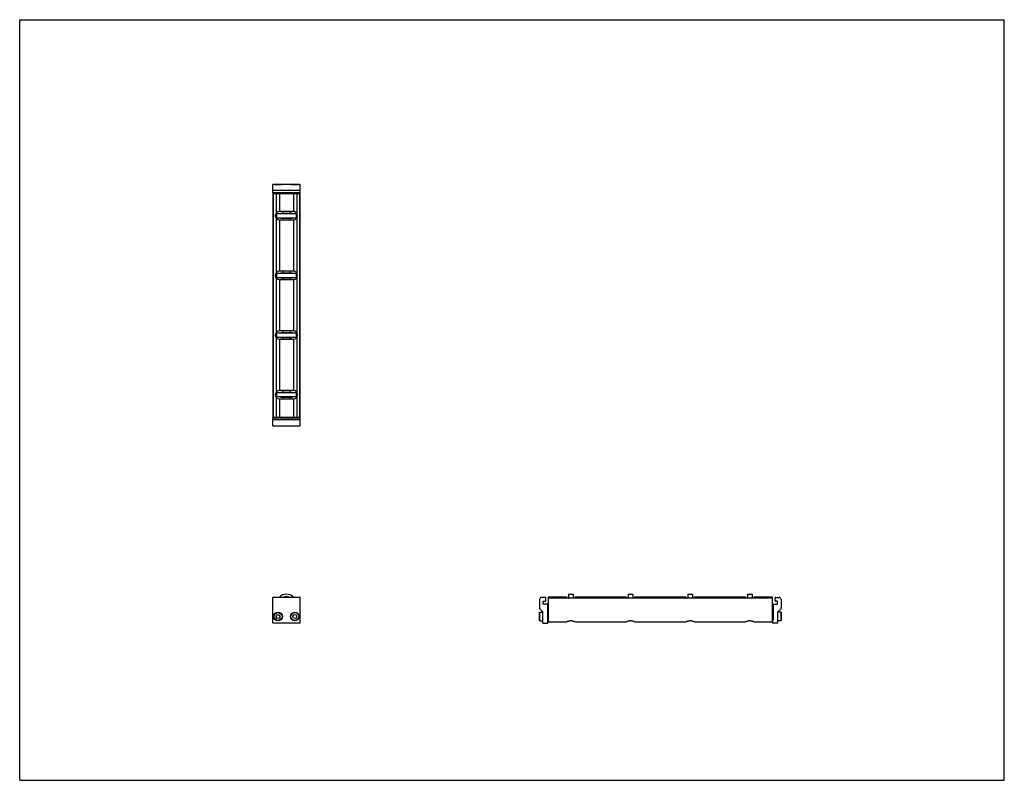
# Model space of a CAD drawing. Header units: inches. Extents: x 0 to 44, y 0 to 34.
import ezdxf

# ---------------------------------------------------------------- set-up
doc = ezdxf.new("R2010")
doc.units = ezdxf.units.IN
doc.header["$LTSCALE"] = 2.42
doc.header["$MEASUREMENT"] = 0
doc.layers.get('0').update_dxf_attribs({"linetype": 'CONTINUOUS'})
for name, color, linetype in [('205977_205978_205979_205978_BL0', 7, 'CONTINUOUS'), ('205977_205978_205979_205978_BL9', 7, 'CONTINUOUS'), ('240826_BL10', 7, 'CONTINUOUS'), ('240826_BL5', 7, 'CONTINUOUS'), ('240826_BL7', 7, 'CONTINUOUS'), ('240826_BL8', 7, 'CONTINUOUS'), ('2410WW_241010_BL11', 7, 'CONTINUOUS'), ('2436WW_243610_BL3', 7, 'CONTINUOUS'), ('9506XXM_950616M_BL1', 7, 'CONTINUOUS'), ('9506XXM_950616M_BL2', 7, 'CONTINUOUS'), ('9506XXM_950616M_BL4', 7, 'CONTINUOUS'), ('9506XXM_950616M_BL6', 7, 'CONTINUOUS')]:
    doc.layers.add(name, color=color, linetype=linetype)

# ---------------------------------------------------------------- blocks, each defined once
blk = doc.blocks.new('205977_205978_205979_205978_BL0', base_point=(17.46, 11.618))
at = {"layer": '205977_205978_205979_205978_BL0', "color": 7, "linetype": 'CONTINUOUS'}
for p, q in [((11.427, 16.213), (11.312, 16.213)), ((11.312, 15.838), (11.312, 16.213)), ((12.528, 16.193), (11.312, 16.193)), ((12.528, 16.111), (11.312, 16.111)), ((12.177, 16.213), (11.663, 16.213)), ((12.528, 16.213), (12.413, 16.213)), ((12.528, 15.838), (12.528, 16.213)), ((11.312, 15.838), (12.528, 15.838)), ((11.312, 7.023), (11.312, 8.173)), ((12.528, 8.173), (11.312, 8.173)), ((12.528, 7.023), (12.528, 8.173)), ((23.232, 8.083), (23.232, 7.679)), ((23.49, 8.173), (23.322, 8.173)), ((23.387, 7.872), (23.387, 8.001)), ((23.387, 8.001), (23.49, 8.001)), ((23.505, 8.016), (23.505, 8.158)), ((23.237, 7.669), (23.378, 7.527)), ((23.382, 7.038), (23.382, 7.517)), ((23.572, 7.872), (23.387, 7.872)), ((23.587, 7.857), (23.587, 7.172)), ((23.587, 7.172), (23.592, 7.172)), ((23.607, 7.038), (23.607, 7.157)), ((12.528, 7.023), (11.312, 7.023)), ((23.397, 7.023), (23.592, 7.023))]:
    blk.add_line(p, q, dxfattribs=at)
for centre, radius, start, end in [((23.322, 8.083), 0.09, 90, 180), ((23.49, 8.158), 0.015, 0, 90), ((23.49, 8.016), 0.015, 270, 360), ((23.247, 7.679), 0.015, 180, 225), ((23.367, 7.517), 0.015, 0, 45), ((23.572, 7.857), 0.015, 0, 90), ((23.592, 7.157), 0.015, 0, 90), ((23.397, 7.038), 0.015, 180, 270), ((23.592, 7.038), 0.015, 270, 360)]:
    blk.add_arc(centre, radius, start, end, dxfattribs=at)
blk = doc.blocks.new('9506XXM_950616M_BL1', base_point=(11.545, 11.68))
at = {"layer": '9506XXM_950616M_BL1', "color": 7, "linetype": 'CONTINUOUS'}
for p, q in [((11.427, 16.193), (11.427, 16.235)), ((11.663, 16.193), (11.663, 16.235)), ((11.368, 15.83), (11.361, 15.838)), ((11.723, 15.83), (11.368, 15.83)), ((11.723, 15.83), (11.73, 15.838)), ((11.455, 7.315), (11.494, 7.397)), ((11.506, 7.24), (11.455, 7.315)), ((11.494, 7.397), (11.585, 7.404)), ((11.597, 7.247), (11.506, 7.24)), ((11.585, 7.404), (11.636, 7.329)), ((11.636, 7.329), (11.597, 7.247))]:
    blk.add_line(p, q, dxfattribs=at)
for radius in [0.197, 0.177]:
    blk.add_circle((11.545, 7.322), radius, dxfattribs=at)
blk = doc.blocks.new('9506XXM_950616M_BL2', base_point=(17.864, 11.68))
at = {"layer": '9506XXM_950616M_BL2', "color": 7, "linetype": 'CONTINUOUS'}
for p, q in [((12.177, 16.193), (12.177, 16.235)), ((12.413, 16.193), (12.413, 16.235)), ((12.118, 15.83), (12.111, 15.838)), ((12.473, 15.83), (12.118, 15.83)), ((12.473, 15.83), (12.48, 15.838)), ((23.225, 7.499), (23.245, 7.519)), ((23.225, 7.145), (23.225, 7.499)), ((23.245, 7.125), (23.245, 7.519)), ((23.245, 7.519), (23.382, 7.519)), ((12.205, 7.334), (12.261, 7.406)), ((12.24, 7.25), (12.205, 7.334)), ((12.33, 7.238), (12.24, 7.25)), ((12.261, 7.406), (12.351, 7.394)), ((12.386, 7.31), (12.33, 7.238)), ((12.351, 7.394), (12.386, 7.31)), ((23.225, 7.145), (23.245, 7.125)), ((23.245, 7.125), (23.382, 7.125)), ((23.587, 7.44), (23.629, 7.44)), ((23.587, 7.204), (23.629, 7.204))]:
    blk.add_line(p, q, dxfattribs=at)
for radius in [0.197, 0.177]:
    blk.add_circle((12.295, 7.322), radius, dxfattribs=at)
blk = doc.blocks.new('2436WW_243610_BL3', base_point=(22.471, 16.662))
at = {"layer": '2436WW_243610_BL3', "color": 7, "linetype": 'CONTINUOUS'}
for p, q in [((11.312, 26.235), (11.312, 16.235)), ((11.312, 26.235), (12.528, 26.235)), ((11.333, 26.235), (11.333, 16.235)), ((11.458, 26.235), (11.458, 25.348)), ((11.608, 26.235), (11.608, 25.423)), ((12.233, 26.235), (12.233, 25.423)), ((12.383, 26.235), (12.383, 25.348)), ((12.508, 26.235), (12.508, 16.235)), ((12.528, 16.235), (12.528, 26.235)), ((11.458, 25.121), (11.458, 22.681)), ((12.233, 25.423), (11.608, 25.423)), ((12.383, 25.121), (12.383, 22.681)), ((11.608, 25.047), (11.608, 22.756)), ((11.608, 25.047), (12.233, 25.047)), ((12.233, 25.047), (12.233, 22.756)), ((11.458, 22.455), (11.458, 20.015)), ((12.233, 22.756), (11.608, 22.756)), ((12.383, 22.455), (12.383, 20.015)), ((11.608, 22.38), (11.608, 20.089)), ((11.608, 22.38), (12.233, 22.38)), ((12.233, 22.38), (12.233, 20.089)), ((12.233, 20.089), (11.608, 20.089)), ((11.458, 19.788), (11.458, 17.348)), ((11.608, 19.713), (12.233, 19.713)), ((11.608, 19.713), (11.608, 17.423)), ((12.233, 19.713), (12.233, 17.423)), ((12.383, 19.788), (12.383, 17.348)), ((12.233, 17.423), (11.608, 17.423)), ((11.458, 17.121), (11.458, 16.235)), ((11.608, 17.047), (12.233, 17.047)), ((11.608, 17.047), (11.608, 16.235)), ((12.233, 17.047), (12.233, 16.235)), ((12.383, 17.121), (12.383, 16.235)), ((11.324, 16.235), (11.312, 16.235)), ((11.333, 16.235), (12.528, 16.235)), ((23.629, 8.142), (23.629, 8.198)), ((23.629, 8.198), (24.441, 8.198)), ((23.629, 7.089), (23.629, 8.135)), ((33.629, 8.135), (23.629, 8.135)), ((24.441, 8.198), (24.441, 8.135)), ((24.817, 8.135), (24.817, 8.198)), ((24.817, 8.198), (27.108, 8.198)), ((27.108, 8.198), (27.108, 8.135)), ((27.484, 8.135), (27.484, 8.198)), ((27.484, 8.198), (29.775, 8.198)), ((29.775, 8.198), (29.775, 8.135)), ((30.151, 8.198), (32.441, 8.198)), ((30.151, 8.135), (30.151, 8.198)), ((32.441, 8.198), (32.441, 8.135)), ((32.817, 8.198), (33.629, 8.198)), ((32.817, 8.135), (32.817, 8.198)), ((33.629, 8.198), (33.629, 8.143)), ((33.629, 8.135), (33.629, 7.089)), ((23.629, 7.089), (24.454, 7.089)), ((24.805, 7.089), (27.12, 7.089)), ((27.472, 7.089), (29.787, 7.089)), ((30.139, 7.089), (32.454, 7.089)), ((32.805, 7.089), (33.629, 7.089))]:
    blk.add_line(p, q, dxfattribs=at)
for centre, radius, start, end in [((11.608, 25.235), 0.188, 90, 270), ((12.233, 25.235), 0.188, 270, 90), ((11.608, 22.568), 0.188, 90, 270), ((12.233, 22.568), 0.188, 270, 90), ((11.608, 19.901), 0.188, 90, 270), ((12.233, 19.901), 0.188, 270, 90), ((11.608, 17.235), 0.188, 90, 270), ((12.233, 17.235), 0.188, 270, 90), ((11.92, 7.885), 0.312, 67.3617, 112.6106)]:
    blk.add_arc(centre, radius, start, end, dxfattribs=at)
for points, knots in [([(24.629, 7.126), (24.62, 7.126), (24.6, 7.125), (24.572, 7.121), (24.546, 7.115), (24.522, 7.108), (24.5, 7.101), (24.483, 7.096), (24.472, 7.092), (24.464, 7.091), (24.458, 7.089), (24.454, 7.089), (24.452, 7.089)], [0, 0, 0, 0, 0.160779, 0.318075, 0.467977, 0.607749, 0.734322, 0.844344, 0.891944, 0.933962, 0.970029, 1, 1, 1, 1]), ([(24.807, 7.089), (24.805, 7.089), (24.801, 7.089), (24.794, 7.091), (24.787, 7.092), (24.775, 7.096), (24.759, 7.101), (24.737, 7.108), (24.713, 7.115), (24.687, 7.121), (24.658, 7.125), (24.639, 7.126), (24.629, 7.126)], [0, 0, 0, 0, 0.02996, 0.066021, 0.108036, 0.15563, 0.265625, 0.392186, 0.531948, 0.681856, 0.83921, 1, 1, 1, 1]), ([(27.296, 7.126), (27.286, 7.126), (27.267, 7.125), (27.239, 7.121), (27.213, 7.115), (27.188, 7.108), (27.167, 7.101), (27.15, 7.096), (27.139, 7.092), (27.131, 7.091), (27.125, 7.089), (27.121, 7.089), (27.119, 7.089)], [0, 0, 0, 0, 0.160779, 0.318075, 0.467977, 0.607749, 0.734322, 0.844344, 0.891944, 0.933962, 0.970029, 1, 1, 1, 1]), ([(27.473, 7.089), (27.472, 7.089), (27.468, 7.089), (27.461, 7.091), (27.454, 7.092), (27.442, 7.096), (27.426, 7.101), (27.404, 7.108), (27.38, 7.115), (27.353, 7.121), (27.325, 7.125), (27.306, 7.126), (27.296, 7.126)], [0, 0, 0, 0, 0.02996, 0.066021, 0.108036, 0.15563, 0.265625, 0.392186, 0.531948, 0.681856, 0.83921, 1, 1, 1, 1]), ([(29.963, 7.126), (29.953, 7.126), (29.934, 7.125), (29.906, 7.121), (29.879, 7.115), (29.855, 7.108), (29.833, 7.101), (29.817, 7.096), (29.805, 7.092), (29.798, 7.091), (29.791, 7.089), (29.787, 7.089), (29.786, 7.089)], [0, 0, 0, 0, 0.160779, 0.318075, 0.467977, 0.607749, 0.734322, 0.844344, 0.891944, 0.933962, 0.970029, 1, 1, 1, 1]), ([(30.14, 7.089), (30.138, 7.089), (30.134, 7.089), (30.128, 7.091), (30.12, 7.092), (30.109, 7.096), (30.092, 7.101), (30.071, 7.108), (30.046, 7.115), (30.02, 7.121), (29.992, 7.125), (29.973, 7.126), (29.963, 7.126)], [0, 0, 0, 0, 0.02996, 0.066021, 0.108036, 0.15563, 0.265625, 0.392186, 0.531948, 0.681856, 0.83921, 1, 1, 1, 1]), ([(32.629, 7.126), (32.62, 7.126), (32.6, 7.125), (32.572, 7.121), (32.546, 7.115), (32.522, 7.108), (32.5, 7.101), (32.483, 7.096), (32.472, 7.092), (32.464, 7.091), (32.458, 7.089), (32.454, 7.089), (32.452, 7.089)], [0, 0, 0, 0, 0.160779, 0.318075, 0.467977, 0.607749, 0.734322, 0.844344, 0.891944, 0.933962, 0.970029, 1, 1, 1, 1]), ([(32.807, 7.089), (32.805, 7.089), (32.801, 7.089), (32.794, 7.091), (32.787, 7.092), (32.775, 7.096), (32.759, 7.101), (32.737, 7.108), (32.713, 7.115), (32.687, 7.121), (32.658, 7.125), (32.639, 7.126), (32.629, 7.126)], [0, 0, 0, 0, 0.02996, 0.066021, 0.108036, 0.15563, 0.265625, 0.392186, 0.531948, 0.681856, 0.83921, 1, 1, 1, 1])]:
    blk.add_open_spline(points, degree=3, knots=knots, dxfattribs=at)
blk = doc.blocks.new('9506XXM_950616M_BL4', base_point=(11.545, 26.437))
at = {"layer": '9506XXM_950616M_BL4', "color": 7, "linetype": 'CONTINUOUS'}
for p, q in [((11.368, 26.639), (11.361, 26.632)), ((11.368, 26.639), (11.723, 26.639)), ((11.723, 26.639), (11.73, 26.632)), ((11.427, 26.277), (11.427, 26.235)), ((11.663, 26.277), (11.663, 26.235))]:
    blk.add_line(p, q, dxfattribs=at)
blk = doc.blocks.new('240826_BL5', base_point=(18.115, 12.619))
at = {"layer": '240826_BL5', "color": 7, "linetype": 'CONTINUOUS'}
for p, q in [((11.483, 17.32), (11.483, 17.15)), ((11.498, 17.335), (12.343, 17.335)), ((11.67, 17.353), (11.668, 17.335)), ((11.67, 17.353), (12.17, 17.353)), ((12.17, 17.353), (12.173, 17.335)), ((12.358, 17.32), (12.358, 17.15)), ((12.343, 17.135), (11.498, 17.135)), ((11.668, 17.135), (11.67, 17.117)), ((12.17, 17.117), (11.67, 17.117)), ((12.173, 17.135), (12.17, 17.117)), ((24.511, 8.135), (24.529, 8.138)), ((24.529, 8.308), (24.529, 8.135)), ((24.544, 8.323), (24.714, 8.323)), ((24.729, 8.308), (24.729, 8.135)), ((24.747, 8.135), (24.729, 8.138))]:
    blk.add_line(p, q, dxfattribs=at)
for centre, radius, start, end in [((11.498, 17.32), 0.015, 90, 180), ((12.343, 17.32), 0.015, 0, 90), ((11.498, 17.15), 0.015, 180, 270), ((12.343, 17.15), 0.015, 270, 360), ((11.92, 7.885), 0.438, 41.1984, 138.8016), ((11.92, 7.885), 0.33, 60.8088, 119.193), ((11.92, 7.885), 0.322, 63.4467, 116.5515), ((24.544, 8.308), 0.015, 90, 180), ((24.714, 8.308), 0.015, 0, 90)]:
    blk.add_arc(centre, radius, start, end, dxfattribs=at)
blk = doc.blocks.new('9506XXM_950616M_BL6', base_point=(23.072, 16.882))
at = {"layer": '9506XXM_950616M_BL6', "color": 7, "linetype": 'CONTINUOUS'}
for p, q in [((12.118, 26.639), (12.111, 26.632)), ((12.118, 26.639), (12.473, 26.639)), ((12.473, 26.639), (12.48, 26.632)), ((12.177, 26.277), (12.177, 26.235)), ((12.413, 26.277), (12.413, 26.235)), ((34.014, 7.519), (33.877, 7.519)), ((34.034, 7.499), (34.014, 7.519)), ((34.014, 7.519), (34.014, 7.125)), ((34.034, 7.499), (34.034, 7.145)), ((33.671, 7.44), (33.629, 7.44)), ((33.671, 7.204), (33.629, 7.204)), ((34.014, 7.125), (33.876, 7.125)), ((34.034, 7.145), (34.014, 7.125))]:
    blk.add_line(p, q, dxfattribs=at)
blk = doc.blocks.new('240826_BL7', base_point=(19.448, 14.077))
at = {"layer": '240826_BL7', "color": 7, "linetype": 'CONTINUOUS'}
for p, q in [((11.483, 19.986), (11.483, 19.816)), ((11.498, 20.001), (12.343, 20.001)), ((12.343, 19.801), (11.498, 19.801)), ((11.67, 20.019), (11.668, 20.001)), ((11.668, 19.801), (11.67, 19.783)), ((11.67, 20.019), (12.17, 20.019)), ((12.17, 20.019), (12.173, 20.001)), ((12.173, 19.801), (12.17, 19.783)), ((12.358, 19.986), (12.358, 19.816)), ((12.17, 19.783), (11.67, 19.783)), ((27.178, 8.135), (27.196, 8.138)), ((27.196, 8.308), (27.196, 8.135)), ((27.211, 8.323), (27.381, 8.323)), ((27.396, 8.308), (27.396, 8.135)), ((27.414, 8.135), (27.396, 8.138))]:
    blk.add_line(p, q, dxfattribs=at)
for centre, start, end in [((11.498, 19.986), 90, 180), ((11.498, 19.816), 180, 270), ((12.343, 19.986), 0, 90), ((12.343, 19.816), 270, 360), ((27.211, 8.308), 90, 180), ((27.381, 8.308), 0, 90)]:
    blk.add_arc(centre, 0.015, start, end, dxfattribs=at)
blk = doc.blocks.new('240826_BL8', base_point=(22.115, 16.744))
at = {"layer": '240826_BL8', "color": 7, "linetype": 'CONTINUOUS'}
for p, q in [((11.483, 25.32), (11.483, 25.15)), ((11.498, 25.335), (12.343, 25.335)), ((12.343, 25.135), (11.498, 25.135)), ((11.67, 25.353), (11.668, 25.335)), ((11.668, 25.135), (11.67, 25.117)), ((11.67, 25.353), (12.17, 25.353)), ((12.17, 25.117), (11.67, 25.117)), ((12.17, 25.353), (12.173, 25.335)), ((12.173, 25.135), (12.17, 25.117)), ((12.358, 25.32), (12.358, 25.15)), ((32.511, 8.135), (32.529, 8.138)), ((32.529, 8.308), (32.529, 8.135)), ((32.544, 8.323), (32.714, 8.323)), ((32.729, 8.308), (32.729, 8.135)), ((32.747, 8.135), (32.729, 8.138))]:
    blk.add_line(p, q, dxfattribs=at)
for centre, start, end in [((11.498, 25.32), 90, 180), ((11.498, 25.15), 180, 270), ((12.343, 25.32), 0, 90), ((12.343, 25.15), 270, 360), ((32.544, 8.308), 90, 180), ((32.714, 8.308), 0, 90)]:
    blk.add_arc(centre, 0.015, start, end, dxfattribs=at)
blk = doc.blocks.new('205977_205978_205979_205978_BL9', base_point=(22.669, 16.827))
at = {"layer": '205977_205978_205979_205978_BL9', "color": 7, "linetype": 'CONTINUOUS'}
for p, q in [((11.312, 26.257), (11.312, 26.632)), ((12.528, 26.632), (11.312, 26.632)), ((12.528, 26.257), (12.528, 26.632)), ((12.528, 26.359), (11.312, 26.359)), ((11.312, 26.277), (12.528, 26.277)), ((11.312, 26.257), (11.427, 26.257)), ((11.663, 26.257), (12.177, 26.257)), ((12.413, 26.257), (12.528, 26.257)), ((33.753, 8.016), (33.753, 8.158)), ((33.768, 8.173), (33.936, 8.173)), ((33.871, 8.001), (33.768, 8.001)), ((33.871, 7.872), (33.871, 8.001)), ((34.026, 8.083), (34.026, 7.679)), ((33.671, 7.857), (33.671, 7.172)), ((33.686, 7.872), (33.871, 7.872)), ((33.876, 7.038), (33.876, 7.517)), ((33.881, 7.527), (34.022, 7.669)), ((33.651, 7.038), (33.651, 7.157)), ((33.671, 7.172), (33.666, 7.172)), ((33.861, 7.023), (33.666, 7.023))]:
    blk.add_line(p, q, dxfattribs=at)
for centre, radius, start, end in [((33.768, 8.158), 0.015, 90, 180), ((33.768, 8.016), 0.015, 180, 270), ((33.936, 8.083), 0.09, 0, 90), ((33.686, 7.857), 0.015, 90, 180), ((33.891, 7.517), 0.015, 135, 180), ((34.011, 7.679), 0.015, 315, 360), ((33.666, 7.157), 0.015, 90, 180), ((33.666, 7.038), 0.015, 180, 270), ((33.861, 7.038), 0.015, 270, 360)]:
    blk.add_arc(centre, radius, start, end, dxfattribs=at)
blk = doc.blocks.new('240826_BL10', base_point=(20.782, 15.41))
at = {"layer": '240826_BL10', "color": 7, "linetype": 'CONTINUOUS'}
for p, q in [((11.483, 22.653), (11.483, 22.483)), ((11.498, 22.668), (12.343, 22.668)), ((12.343, 22.468), (11.498, 22.468)), ((11.67, 22.686), (11.668, 22.668)), ((11.668, 22.468), (11.67, 22.45)), ((11.67, 22.686), (12.17, 22.686)), ((12.17, 22.45), (11.67, 22.45)), ((12.17, 22.686), (12.173, 22.668)), ((12.173, 22.468), (12.17, 22.45)), ((12.358, 22.653), (12.358, 22.483)), ((29.845, 8.135), (29.863, 8.138)), ((29.863, 8.308), (29.863, 8.135)), ((29.878, 8.323), (30.048, 8.323)), ((30.063, 8.308), (30.063, 8.135)), ((30.081, 8.135), (30.063, 8.138))]:
    blk.add_line(p, q, dxfattribs=at)
for centre, start, end in [((11.498, 22.653), 90, 180), ((11.498, 22.483), 180, 270), ((12.343, 22.653), 0, 90), ((12.343, 22.483), 270, 360), ((29.878, 8.308), 90, 180), ((30.048, 8.308), 0, 90)]:
    blk.add_arc(centre, 0.015, start, end, dxfattribs=at)
blk = doc.blocks.new('2410WW_241010_BL11', base_point=(11.92, 21.235))
at = {"layer": '2410WW_241010_BL11', "color": 7, "linetype": 'CONTINUOUS'}
for p, q in [((11.765, 25.423), (11.765, 25.353)), ((11.765, 25.117), (11.765, 25.047)), ((12.075, 25.423), (12.075, 25.353)), ((12.075, 25.117), (12.075, 25.047)), ((11.765, 22.756), (11.765, 22.686)), ((11.765, 22.45), (11.765, 22.38)), ((12.075, 22.756), (12.075, 22.686)), ((12.075, 22.45), (12.075, 22.38)), ((11.765, 20.089), (11.765, 20.019)), ((12.075, 20.089), (12.075, 20.019)), ((11.765, 19.783), (11.765, 19.713)), ((12.075, 19.783), (12.075, 19.713)), ((11.765, 17.423), (11.765, 17.353)), ((12.075, 17.423), (12.075, 17.353)), ((11.765, 17.117), (11.765, 17.047)), ((12.075, 17.117), (12.075, 17.047))]:
    blk.add_line(p, q, dxfattribs=at)

msp = doc.modelspace()

# ---------------------------------------------------------------- linework, layer by layer
at = {"color": 7, "linetype": 'CONTINUOUS'}
for p, q in [((0, 0), (0, 34)), ((0, 34), (44, 34)), ((44, 0), (44, 34)), ((0, 0), (44, 0))]:
    msp.add_line(p, q, dxfattribs=at)

# ---------------------------------------------------------------- block references
at = {"layer": '205977_205978_205979_205978_BL0'}
msp.add_blockref('205977_205978_205979_205978_BL0', (17.46, 11.618), dxfattribs=at)
at = {"layer": '205977_205978_205979_205978_BL9'}
msp.add_blockref('205977_205978_205979_205978_BL9', (22.669, 16.827), dxfattribs=at)
at = {"layer": '240826_BL10'}
msp.add_blockref('240826_BL10', (20.782, 15.41), dxfattribs=at)
at = {"layer": '240826_BL5'}
msp.add_blockref('240826_BL5', (18.115, 12.619), dxfattribs=at)
at = {"layer": '240826_BL7'}
msp.add_blockref('240826_BL7', (19.448, 14.077), dxfattribs=at)
at = {"layer": '240826_BL8'}
msp.add_blockref('240826_BL8', (22.115, 16.744), dxfattribs=at)
at = {"layer": '2410WW_241010_BL11'}
msp.add_blockref('2410WW_241010_BL11', (11.92, 21.235), dxfattribs=at)
at = {"layer": '2436WW_243610_BL3'}
msp.add_blockref('2436WW_243610_BL3', (22.471, 16.662), dxfattribs=at)
at = {"layer": '9506XXM_950616M_BL1'}
msp.add_blockref('9506XXM_950616M_BL1', (11.545, 11.68), dxfattribs=at)
at = {"layer": '9506XXM_950616M_BL2'}
msp.add_blockref('9506XXM_950616M_BL2', (17.864, 11.68), dxfattribs=at)
at = {"layer": '9506XXM_950616M_BL4'}
msp.add_blockref('9506XXM_950616M_BL4', (11.545, 26.437), dxfattribs=at)
at = {"layer": '9506XXM_950616M_BL6'}
msp.add_blockref('9506XXM_950616M_BL6', (23.072, 16.882), dxfattribs=at)

doc.saveas('drawing.dxf')
